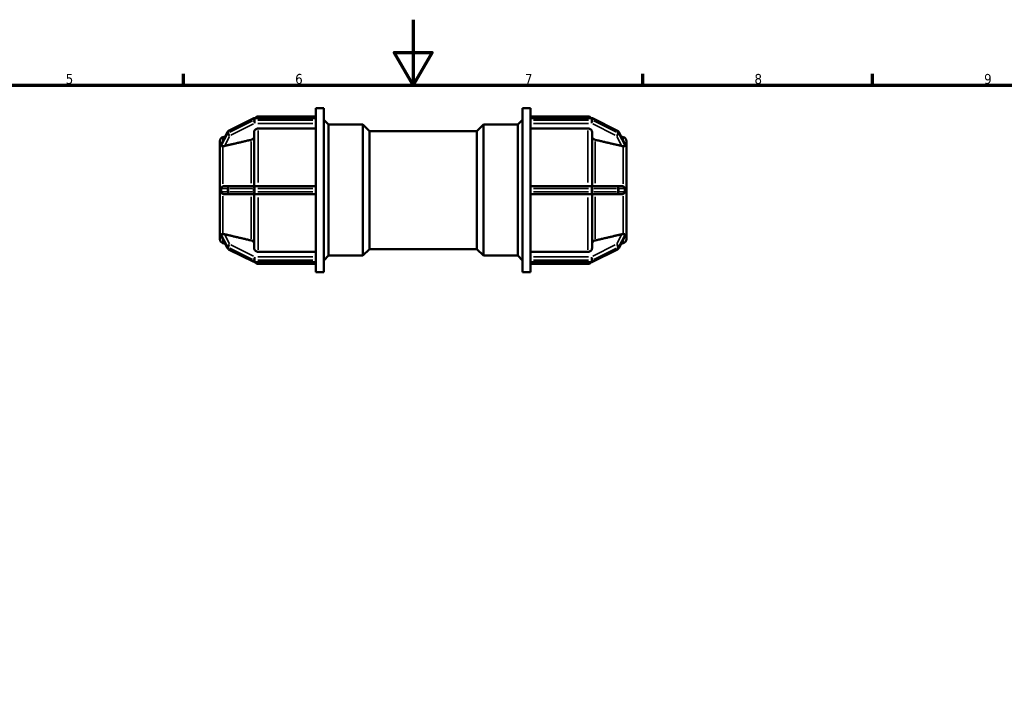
# Model space of a CAD drawing. Header units: millimetres. Extents: x 0 to 902, y -239 to 594.
# Tile 6 of 8: x 300 to 601, y 385 to 594. Entities that reach past the tile are written whole.
import ezdxf

# ---------------------------------------------------------------- set-up
doc = ezdxf.new("R2010")
doc.units = ezdxf.units.MM
for name, color, linetype, lineweight in [('Border (ANSI)', 7, 'Continuous', 70), ('Visible (ANSI)', 7, 'Continuous', 50), ('Visible Narrow (ANSI)', 7, 'Continuous', 35)]:
    doc.layers.add(name, color=color, linetype=linetype, lineweight=lineweight)
doc.styles.add('Note Text (ANSI)', font='tahoma.ttf')

# ---------------------------------------------------------------- blocks, each defined once
blk = doc.blocks.new('Borders Default Border')
at = {"layer": 'Border (ANSI)'}
for p, q in [((350.42, 574), (350.42, 577.45)), ((490.58, 574), (490.58, 577.45)), ((560.67, 574), (560.67, 577.45))]:
    blk.add_line(p, q, dxfattribs=at)
at = {"layer": 'Border (ANSI)', "flags": 128}
for points in [[(420.5, 594), (420.5, 574), (414.73, 584), (426.27, 584), (420.5, 574)], [(20, 20), (20, 574), (821, 574), (821, 20), (20, 20)]]:
    blk.add_lwpolyline(points, dxfattribs=at)
at = {"layer": 'Border (ANSI)', "char_height": 3.05, "attachment_point": 7, "style": 'Note Text (ANSI)'}
for s, insert in [('5', (314.48, 574.34)), ('6', (384.49, 574.34)), ('7', (454.6, 574.4)), ('8', (524.63, 574.33)), ('9', (594.7, 574.34))]:
    blk.add_mtext(s, dxfattribs=dict(at, insert=insert))

msp = doc.modelspace()

# ---------------------------------------------------------------- linework, layer by layer
at = {"layer": 'Visible (ANSI)'}
for p, q in [((390.812, 563.929), (390.812, 566.982)), ((390.812, 566.982), (393.212, 566.982)), ((393.212, 516.982), (393.212, 566.982)), ((453.852, 516.982), (453.852, 566.982)), ((453.852, 566.982), (456.252, 566.982)), ((456.252, 563.929), (456.252, 566.982)), ((371.852, 563.904), (364.182, 560.069)), ((390.812, 563.983), (372.188, 563.983)), ((373.237, 564.482), (390.812, 564.482)), ((390.812, 563.929), (390.812, 563.883)), ((390.812, 563.633), (390.812, 563.883)), ((390.812, 563.383), (390.812, 563.633)), ((390.812, 563.383), (390.812, 563.324)), ((390.812, 542.587), (390.812, 563.324)), ((394.652, 561.982), (393.212, 563.422)), ((394.652, 521.982), (394.652, 561.982)), ((394.652, 561.982), (405.132, 561.982)), ((405.132, 521.982), (405.132, 561.982)), ((407.132, 559.982), (405.132, 561.982)), ((439.932, 559.982), (441.932, 561.982)), ((441.932, 561.982), (441.932, 521.982)), ((441.932, 561.982), (452.412, 561.982)), ((452.412, 561.982), (453.852, 563.422)), ((452.412, 521.982), (452.412, 561.982)), ((456.252, 564.482), (473.828, 564.482)), ((456.252, 563.983), (474.877, 563.983)), ((456.252, 563.883), (456.252, 563.929)), ((456.252, 563.633), (456.252, 563.883)), ((456.252, 563.383), (456.252, 563.633)), ((456.252, 563.324), (456.252, 563.383)), ((456.252, 542.587), (456.252, 563.324)), ((475.212, 563.904), (482.882, 560.069)), ((363.851, 559.743), (361.975, 556.114)), ((371.987, 543.232), (371.987, 559.728)), ((390.812, 560.813), (373.237, 560.813)), ((407.132, 523.982), (407.132, 559.982)), ((407.132, 559.982), (439.932, 559.982)), ((439.932, 523.982), (439.932, 559.982)), ((473.828, 560.813), (456.252, 560.813)), ((475.078, 559.728), (475.078, 543.232)), ((483.213, 559.743), (485.089, 556.114)), ((361.532, 555.589), (361.532, 556.972)), ((362.459, 558.179), (363.137, 558.361)), ((484.606, 558.179), (483.928, 558.361)), ((485.532, 556.972), (485.532, 555.589)), ((361.534, 555.591), (361.532, 555.589)), ((361.532, 555.589), (361.532, 554.964)), ((361.532, 554.964), (361.532, 554.339)), ((361.532, 554.339), (361.534, 554.341)), ((361.533, 554.338), (361.532, 554.339)), ((361.532, 543.232), (361.532, 554.339)), ((485.531, 555.591), (485.532, 555.589)), ((485.532, 554.339), (485.531, 554.341)), ((485.531, 554.338), (485.532, 554.339)), ((485.532, 555.589), (485.532, 554.964)), ((485.532, 554.964), (485.532, 554.339)), ((485.532, 554.339), (485.532, 543.232)), ((361.534, 543.232), (361.532, 543.232)), ((361.532, 543.232), (361.532, 541.982)), ((361.532, 541.982), (361.532, 540.732)), ((364.518, 543.232), (362.93, 543.232)), ((372.188, 543.232), (364.518, 543.232)), ((390.812, 543.232), (372.188, 543.232)), ((390.812, 542.587), (390.812, 542.482)), ((390.812, 541.982), (390.812, 542.482)), ((390.812, 541.482), (390.812, 541.982)), ((390.812, 541.482), (390.812, 541.378)), ((390.812, 520.64), (390.812, 541.378)), ((474.877, 543.232), (456.252, 543.232)), ((456.252, 542.482), (456.252, 542.587)), ((456.252, 541.982), (456.252, 542.482)), ((456.252, 541.482), (456.252, 541.982)), ((456.252, 541.378), (456.252, 541.482)), ((456.252, 520.64), (456.252, 541.378)), ((482.547, 543.232), (474.877, 543.232)), ((484.135, 543.232), (482.547, 543.232)), ((485.531, 543.232), (485.532, 543.232)), ((485.532, 543.232), (485.532, 541.982)), ((485.532, 541.982), (485.532, 540.732)), ((361.532, 540.732), (361.534, 540.732)), ((361.532, 529.626), (361.532, 540.732)), ((362.93, 540.732), (364.518, 540.732)), ((364.518, 540.732), (372.188, 540.732)), ((371.987, 524.236), (371.987, 540.732)), ((372.188, 540.732), (390.812, 540.732)), ((456.252, 540.732), (474.877, 540.732)), ((474.877, 540.732), (482.547, 540.732)), ((475.078, 540.732), (475.078, 524.236)), ((482.547, 540.732), (484.135, 540.732)), ((485.532, 540.732), (485.531, 540.732)), ((485.532, 540.732), (485.532, 529.626)), ((361.532, 529.626), (361.533, 529.627)), ((361.532, 529.626), (361.532, 529.001)), ((361.534, 529.624), (361.532, 529.626)), ((361.532, 529.001), (361.532, 528.376)), ((485.532, 529.626), (485.531, 529.627)), ((485.531, 529.624), (485.532, 529.626)), ((485.532, 529.626), (485.532, 529.001)), ((485.532, 529.001), (485.532, 528.376)), ((361.532, 528.376), (361.534, 528.374)), ((361.532, 526.993), (361.532, 528.376)), ((361.975, 527.85), (363.851, 524.222)), ((362.459, 525.785), (363.137, 525.604)), ((485.089, 527.85), (483.213, 524.222)), ((484.606, 525.785), (483.928, 525.604)), ((485.532, 528.376), (485.531, 528.374)), ((485.532, 528.376), (485.532, 526.993)), ((364.182, 523.895), (371.852, 520.06)), ((373.237, 523.152), (390.812, 523.152)), ((407.132, 523.982), (405.132, 521.982)), ((407.132, 523.982), (439.932, 523.982)), ((439.932, 523.982), (441.932, 521.982)), ((456.252, 523.152), (473.828, 523.152)), ((482.882, 523.895), (475.212, 520.06)), ((372.188, 519.981), (390.812, 519.981)), ((390.812, 520.64), (390.812, 520.582)), ((390.812, 520.332), (390.812, 520.582)), ((390.812, 520.082), (390.812, 520.332)), ((390.812, 520.082), (390.812, 520.036)), ((390.812, 516.982), (390.812, 520.036)), ((394.652, 521.982), (393.212, 520.542)), ((394.652, 521.982), (405.132, 521.982)), ((441.932, 521.982), (452.412, 521.982)), ((452.412, 521.982), (453.852, 520.542)), ((456.252, 520.582), (456.252, 520.64)), ((456.252, 520.332), (456.252, 520.582)), ((456.252, 520.082), (456.252, 520.332)), ((456.252, 520.036), (456.252, 520.082)), ((456.252, 516.982), (456.252, 520.036)), ((474.877, 519.981), (456.252, 519.981)), ((373.237, 519.482), (390.812, 519.482)), ((390.812, 516.982), (393.212, 516.982)), ((453.852, 516.982), (456.252, 516.982)), ((456.252, 519.482), (473.828, 519.482))]:
    msp.add_line(p, q, dxfattribs=at)
for centre, radius, start, end in [((372.188, 563.233), 0.75, 90, 116.56505), ((373.237, 563.232), 1.25, 90, 143.06613), ((473.828, 563.232), 1.25, 36.93387, 90), ((474.877, 563.233), 0.75, 63.43495, 90), ((364.518, 559.398), 0.75, 116.56505, 152.66053), ((482.547, 559.398), 0.75, 27.33947, 63.43495), ((362.782, 556.972), 1.25, 105, 180), ((484.282, 556.972), 1.25, 0, 75), ((362.782, 526.993), 1.25, 180, 255), ((484.282, 526.993), 1.25, 285, 0), ((364.518, 524.566), 0.75, 207.33947, 243.43495), ((482.547, 524.566), 0.75, 296.56505, 332.66053), ((372.188, 520.731), 0.75, 243.43495, 270), ((373.237, 520.732), 1.25, 216.93387, 270), ((473.828, 520.732), 1.25, 270, 323.06613), ((474.877, 520.731), 0.75, 270, 296.56505)]:
    msp.add_arc(centre, radius, start, end, dxfattribs=at)
for points, knots in [([(373.237, 560.813), (373.083, 560.813), (372.901, 560.782), (372.616, 560.679), (372.462, 560.59), (372.244, 560.401), (372.141, 560.267), (372.023, 560.02), (371.987, 559.862), (371.987, 559.728)], [0, 0, 0, 0, 0.04625641, 0.04625641, 0.09254942, 0.09254942, 0.13888947, 0.13888947, 0.18527327, 0.18527327, 0.18527327, 0.18527327]), ([(475.078, 559.728), (475.078, 559.862), (475.042, 560.02), (474.924, 560.267), (474.821, 560.401), (474.602, 560.59), (474.449, 560.679), (474.164, 560.782), (473.982, 560.813), (473.828, 560.813)], [-0.18527327, -0.18527327, -0.18527327, -0.18527327, -0.13888947, -0.13888947, -0.09254942, -0.09254942, -0.04625641, -0.04625641, 0, 0, 0, 0]), ([(361.944, 556.01), (361.943, 556.025), (361.946, 556.043), (361.959, 556.079), (361.966, 556.096), (361.975, 556.114)], [-0.391297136, -0.391297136, -0.391297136, -0.391297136, -0.376641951, -0.376641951, -0.365733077, -0.365733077, -0.365733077, -0.365733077]), ([(361.944, 555.51), (361.948, 555.603), (361.95, 555.691), (361.95, 555.852), (361.948, 555.932), (361.944, 556.01)], [-0.61928994, -0.61928994, -0.61928994, -0.61928994, -0.571019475, -0.571019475, -0.522749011, -0.522749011, -0.522749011, -0.522749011]), ([(371.987, 558.392), (371.987, 558.258), (371.951, 558.1), (371.832, 557.852), (371.729, 557.719), (371.511, 557.53), (371.357, 557.44), (371.167, 557.372), (371.114, 557.356), (371.06, 557.344)], [0.18529753, 0.18529753, 0.18529753, 0.18529753, 0.23170372, 0.23170372, 0.2780663, 0.2780663, 0.3243679, 0.3243679, 0.33995548, 0.33995548, 0.33995548, 0.33995548]), ([(476.004, 557.344), (475.95, 557.356), (475.898, 557.372), (475.707, 557.44), (475.553, 557.53), (475.335, 557.719), (475.232, 557.852), (475.114, 558.1), (475.078, 558.258), (475.078, 558.392)], [0.40127516, 0.40127516, 0.40127516, 0.40127516, 0.41686274, 0.41686274, 0.46316434, 0.46316434, 0.50952692, 0.50952692, 0.55593311, 0.55593311, 0.55593311, 0.55593311]), ([(485.089, 556.114), (485.098, 556.097), (485.106, 556.08), (485.118, 556.043), (485.122, 556.025), (485.121, 556.01)], [-0.16782157, -0.16782157, -0.16782157, -0.16782157, -0.153587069, -0.153587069, -0.134048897, -0.134048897, -0.134048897, -0.134048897]), ([(485.121, 556.01), (485.117, 555.932), (485.115, 555.852), (485.115, 555.771), (485.115, 555.691), (485.117, 555.603), (485.121, 555.51)], [-0.048270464, -0.048270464, -0.048270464, -0.048270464, 0, 0, 0, 0.048270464, 0.048270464, 0.048270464, 0.048270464]), ([(362.459, 555.401), (362.333, 555.406), (362.226, 555.407), (362.068, 555.414), (362.009, 555.42), (361.956, 555.455), (361.947, 555.472), (361.944, 555.497), (361.944, 555.503), (361.944, 555.51)], [-0.60409147, -0.60409147, -0.60409147, -0.60409147, -0.56128979, -0.56128979, -0.52263659, -0.52263659, -0.49972855, -0.49972855, -0.49277707, -0.49277707, -0.49277707, -0.49277707]), ([(362.93, 555.452), (362.922, 555.45), (362.914, 555.448), (362.79, 555.421), (362.666, 555.404), (362.518, 555.4), (362.488, 555.4), (362.459, 555.401)], [0.262425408, 0.262425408, 0.262425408, 0.262425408, 0.264880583, 0.264880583, 0.300726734, 0.300726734, 0.310144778, 0.310144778, 0.310144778, 0.310144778]), ([(484.606, 555.401), (484.577, 555.4), (484.546, 555.4), (484.399, 555.404), (484.274, 555.421), (484.159, 555.447), (484.151, 555.448), (484.143, 555.45), (484.135, 555.452)], [0.474655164, 0.474655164, 0.474655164, 0.474655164, 0.484073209, 0.484073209, 0.51991936, 0.51991936, 0.51991936, 0.522374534, 0.522374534, 0.522374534, 0.522374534]), ([(485.121, 555.51), (485.121, 555.5), (485.12, 555.491), (485.114, 555.464), (485.103, 555.447), (485.036, 555.416), (484.966, 555.412), (484.801, 555.407), (484.709, 555.405), (484.606, 555.401)], [-0.13760114, -0.13760114, -0.13760114, -0.13760114, -0.12722895, -0.12722895, -0.10418158, -0.10418158, -0.06643677, -0.06643677, -0.03325811, -0.03325811, -0.03325811, -0.03325811]), ([(361.944, 542.482), (361.943, 542.509), (361.945, 542.535), (361.957, 542.609), (361.974, 542.659), (362.049, 542.803), (362.124, 542.894), (362.291, 543.034), (362.372, 543.086), (362.459, 543.128)], [-0.370269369, -0.370269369, -0.370269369, -0.370269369, -0.358266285, -0.358266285, -0.33684905, -0.33684905, -0.302343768, -0.302343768, -0.276732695, -0.276732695, -0.276732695, -0.276732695]), ([(362.459, 540.836), (362.452, 540.84), (362.445, 540.843), (362.3, 540.917), (362.186, 541.009), (362.055, 541.16), (362.015, 541.22), (361.97, 541.321), (361.956, 541.363), (361.945, 541.433), (361.943, 541.457), (361.944, 541.482)], [-0.54491098, -0.54491098, -0.54491098, -0.54491098, -0.5425626, -0.5425626, -0.49562447, -0.49562447, -0.46714658, -0.46714658, -0.44904306, -0.44904306, -0.43900418, -0.43900418, -0.43900418, -0.43900418]), ([(361.944, 541.482), (361.948, 541.654), (361.95, 541.821), (361.95, 542.143), (361.948, 542.311), (361.944, 542.482)], [0.522749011, 0.522749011, 0.522749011, 0.522749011, 0.571019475, 0.571019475, 0.61928994, 0.61928994, 0.61928994, 0.61928994]), ([(362.459, 543.128), (362.488, 543.142), (362.518, 543.155), (362.666, 543.209), (362.79, 543.23), (362.914, 543.232), (362.922, 543.232), (362.93, 543.232)], [0.209774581, 0.209774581, 0.209774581, 0.209774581, 0.219192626, 0.219192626, 0.255038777, 0.255038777, 0.257493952, 0.257493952, 0.257493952, 0.257493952]), ([(362.93, 540.732), (362.922, 540.732), (362.914, 540.732), (362.79, 540.735), (362.666, 540.756), (362.518, 540.81), (362.488, 540.822), (362.459, 540.836)], [0.262425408, 0.262425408, 0.262425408, 0.262425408, 0.264880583, 0.264880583, 0.300726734, 0.300726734, 0.310144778, 0.310144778, 0.310144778, 0.310144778]), ([(484.135, 543.232), (484.143, 543.232), (484.151, 543.232), (484.159, 543.232), (484.274, 543.23), (484.399, 543.209), (484.546, 543.155), (484.577, 543.142), (484.606, 543.128)], [0.517464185, 0.517464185, 0.517464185, 0.517464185, 0.51991936, 0.51991936, 0.51991936, 0.555765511, 0.555765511, 0.565183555, 0.565183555, 0.565183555, 0.565183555]), ([(484.606, 540.836), (484.577, 540.822), (484.546, 540.81), (484.399, 540.756), (484.274, 540.735), (484.159, 540.733), (484.151, 540.732), (484.143, 540.732), (484.135, 540.732)], [0.474655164, 0.474655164, 0.474655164, 0.474655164, 0.484073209, 0.484073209, 0.51991936, 0.51991936, 0.51991936, 0.522374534, 0.522374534, 0.522374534, 0.522374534]), ([(484.606, 543.128), (484.742, 543.063), (484.853, 542.977), (484.992, 542.828), (485.038, 542.764), (485.089, 542.66), (485.105, 542.617), (485.119, 542.541), (485.121, 542.512), (485.121, 542.482)], [-0.28043631, -0.28043631, -0.28043631, -0.28043631, -0.22154922, -0.22154922, -0.18007892, -0.18007892, -0.15367875, -0.15367875, -0.13632093, -0.13632093, -0.13632093, -0.13632093]), ([(485.121, 541.482), (485.121, 541.461), (485.12, 541.44), (485.112, 541.379), (485.101, 541.332), (485.034, 541.189), (484.968, 541.102), (484.806, 540.953), (484.712, 540.888), (484.606, 540.836)], [-0.14575061, -0.14575061, -0.14575061, -0.14575061, -0.13253587, -0.13253587, -0.10760694, -0.10760694, -0.0689931, -0.0689931, -0.03374986, -0.03374986, -0.03374986, -0.03374986]), ([(485.121, 542.482), (485.117, 542.311), (485.115, 542.143), (485.115, 541.982), (485.115, 541.821), (485.117, 541.654), (485.121, 541.482)], [1.093768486, 1.093768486, 1.093768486, 1.093768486, 1.142038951, 1.142038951, 1.142038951, 1.190309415, 1.190309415, 1.190309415, 1.190309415]), ([(361.944, 528.455), (361.944, 528.455), (361.944, 528.455), (361.943, 528.479), (361.949, 528.497), (361.98, 528.532), (362.017, 528.542), (362.126, 528.556), (362.226, 528.556), (362.389, 528.561), (362.423, 528.562), (362.459, 528.563)], [-0.47142766, -0.47142766, -0.47142766, -0.47142766, -0.47118222, -0.47118222, -0.44902911, -0.44902911, -0.41144819, -0.41144819, -0.35094542, -0.35094542, -0.33572019, -0.33572019, -0.33572019, -0.33572019]), ([(361.944, 527.955), (361.948, 528.033), (361.95, 528.113), (361.95, 528.274), (361.948, 528.361), (361.944, 528.455)], [0.522749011, 0.522749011, 0.522749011, 0.522749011, 0.571019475, 0.571019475, 0.61928994, 0.61928994, 0.61928994, 0.61928994]), ([(361.975, 527.85), (361.961, 527.878), (361.951, 527.904), (361.944, 527.937), (361.944, 527.946), (361.944, 527.955)], [-0.415073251, -0.415073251, -0.415073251, -0.415073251, -0.397395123, -0.397395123, -0.389252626, -0.389252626, -0.389252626, -0.389252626]), ([(362.459, 528.563), (362.488, 528.565), (362.518, 528.565), (362.666, 528.561), (362.79, 528.543), (362.914, 528.516), (362.922, 528.514), (362.93, 528.513)], [0.209774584, 0.209774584, 0.209774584, 0.209774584, 0.219192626, 0.219192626, 0.255038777, 0.255038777, 0.257493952, 0.257493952, 0.257493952, 0.257493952]), ([(371.06, 526.621), (371.114, 526.608), (371.167, 526.593), (371.357, 526.524), (371.511, 526.435), (371.729, 526.246), (371.832, 526.112), (371.951, 525.865), (371.987, 525.707), (371.987, 525.573)], [0.40127516, 0.40127516, 0.40127516, 0.40127516, 0.41686274, 0.41686274, 0.46316434, 0.46316434, 0.50952692, 0.50952692, 0.55593311, 0.55593311, 0.55593311, 0.55593311]), ([(475.078, 525.573), (475.078, 525.707), (475.114, 525.865), (475.232, 526.112), (475.335, 526.246), (475.553, 526.435), (475.707, 526.524), (475.898, 526.593), (475.95, 526.608), (476.004, 526.621)], [0.18529753, 0.18529753, 0.18529753, 0.18529753, 0.23170372, 0.23170372, 0.2780663, 0.2780663, 0.3243679, 0.3243679, 0.33995548, 0.33995548, 0.33995548, 0.33995548]), ([(484.135, 528.513), (484.143, 528.514), (484.151, 528.516), (484.159, 528.518), (484.274, 528.543), (484.399, 528.561), (484.546, 528.565), (484.577, 528.565), (484.606, 528.563)], [0.517464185, 0.517464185, 0.517464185, 0.517464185, 0.51991936, 0.51991936, 0.51991936, 0.555765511, 0.555765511, 0.565183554, 0.565183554, 0.565183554, 0.565183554]), ([(484.606, 528.563), (484.667, 528.561), (484.725, 528.56), (484.899, 528.555), (484.99, 528.554), (485.081, 528.531), (485.102, 528.518), (485.119, 528.485), (485.121, 528.471), (485.121, 528.455)], [-0.2695811, -0.2695811, -0.2695811, -0.2695811, -0.24529417, -0.24529417, -0.19024601, -0.19024601, -0.15678509, -0.15678509, -0.13807763, -0.13807763, -0.13807763, -0.13807763]), ([(485.121, 527.955), (485.121, 527.947), (485.121, 527.939), (485.115, 527.911), (485.107, 527.885), (485.089, 527.85)], [-0.142670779, -0.142670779, -0.142670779, -0.142670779, -0.132388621, -0.132388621, -0.111176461, -0.111176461, -0.111176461, -0.111176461]), ([(485.121, 528.455), (485.117, 528.361), (485.115, 528.274), (485.115, 528.193), (485.115, 528.113), (485.117, 528.033), (485.121, 527.955)], [-0.048270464, -0.048270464, -0.048270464, -0.048270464, 0, 0, 0, 0.048270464, 0.048270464, 0.048270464, 0.048270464]), ([(371.987, 524.236), (371.987, 524.102), (372.023, 523.945), (372.141, 523.697), (372.244, 523.564), (372.462, 523.375), (372.616, 523.285), (372.901, 523.183), (373.083, 523.152), (373.237, 523.152)], [-0.18527327, -0.18527327, -0.18527327, -0.18527327, -0.13888947, -0.13888947, -0.09254942, -0.09254942, -0.04625641, -0.04625641, 0, 0, 0, 0]), ([(473.828, 523.152), (473.982, 523.152), (474.164, 523.183), (474.449, 523.285), (474.602, 523.375), (474.821, 523.564), (474.924, 523.697), (475.042, 523.945), (475.078, 524.102), (475.078, 524.236)], [0, 0, 0, 0, 0.04625641, 0.04625641, 0.09254942, 0.09254942, 0.13888947, 0.13888947, 0.18527327, 0.18527327, 0.18527327, 0.18527327])]:
    msp.add_open_spline(points, degree=3, knots=knots, dxfattribs=at)
for points, weights in [([(371.06, 557.344), (366.739, 556.339), (362.93, 555.452)], [1, 1.00209547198, 1.00024500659]), ([(484.135, 555.452), (480.325, 556.339), (476.004, 557.344)], [1.00024500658, 1.00209547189, 1]), ([(362.93, 528.513), (366.739, 527.626), (371.06, 526.621)], [1.00024500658, 1.00209547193, 1]), ([(476.004, 526.621), (480.325, 527.626), (484.135, 528.513)], [1, 1.00209547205, 1.0002450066])]:
    msp.add_rational_spline(points, weights, degree=2, dxfattribs=at)
for points in [[(361.534, 555.591), (361.532, 555.375), (361.532, 555.162), (361.532, 554.964)], [(361.532, 554.964), (361.532, 554.766), (361.532, 554.55), (361.534, 554.341)], [(361.534, 554.341), (361.533, 554.34), (361.533, 554.339), (361.533, 554.338)], [(485.532, 554.964), (485.532, 555.162), (485.533, 555.375), (485.531, 555.591)], [(485.531, 554.341), (485.533, 554.55), (485.532, 554.766), (485.532, 554.964)], [(485.531, 554.338), (485.531, 554.339), (485.531, 554.34), (485.531, 554.341)], [(361.534, 543.232), (361.532, 542.807), (361.532, 542.379), (361.532, 541.982)], [(361.532, 541.982), (361.532, 541.586), (361.532, 541.158), (361.534, 540.732)], [(485.532, 541.982), (485.532, 542.379), (485.533, 542.807), (485.531, 543.232)], [(485.531, 540.732), (485.533, 541.158), (485.532, 541.586), (485.532, 541.982)], [(361.534, 529.624), (361.532, 529.414), (361.532, 529.199), (361.532, 529.001)], [(361.532, 529.001), (361.532, 528.803), (361.532, 528.59), (361.534, 528.374)], [(361.533, 529.627), (361.533, 529.626), (361.533, 529.625), (361.534, 529.624)], [(485.531, 529.624), (485.531, 529.625), (485.531, 529.626), (485.531, 529.627)], [(485.532, 529.001), (485.532, 529.199), (485.533, 529.414), (485.531, 529.624)], [(485.531, 528.374), (485.533, 528.59), (485.532, 528.803), (485.532, 529.001)]]:
    msp.add_open_spline(points, degree=3, dxfattribs=at)
at = {"layer": 'Visible Narrow (ANSI)'}
for p, q in [((364.526, 560.153), (371.429, 563.604)), ((371.429, 563.104), (364.526, 559.653)), ((364.901, 558.715), (371.804, 562.167)), ((371.813, 563.771), (371.813, 563.321)), ((372.188, 563.983), (372.188, 563.893)), ((372.188, 563.408), (372.188, 563.858)), ((372.188, 563.352), (372.188, 562.411)), ((373.119, 563.883), (389.881, 563.883)), ((389.881, 563.383), (373.119, 563.383)), ((373.119, 562.358), (389.881, 562.358)), ((373.237, 564.481), (373.237, 564.032)), ((457.184, 563.883), (473.946, 563.883)), ((473.946, 563.383), (457.184, 563.383)), ((457.184, 562.358), (473.946, 562.358)), ((473.828, 564.032), (473.828, 564.481)), ((474.877, 563.893), (474.877, 563.983)), ((474.877, 563.858), (474.877, 563.408)), ((474.877, 562.411), (474.877, 563.352)), ((475.252, 563.321), (475.252, 563.771)), ((475.26, 562.167), (482.164, 558.715)), ((475.635, 563.604), (482.539, 560.153)), ((482.539, 559.653), (475.635, 563.104)), ((362.038, 556.193), (363.739, 559.481)), ((363.739, 558.981), (362.038, 555.693)), ((363.833, 559.639), (363.833, 559.189)), ((364.143, 559.486), (364.143, 559.936)), ((373.237, 560.216), (373.237, 544.282)), ((473.828, 544.282), (473.828, 560.216)), ((482.922, 559.936), (482.922, 559.486)), ((483.232, 559.189), (483.232, 559.639)), ((483.326, 559.481), (485.026, 556.193)), ((485.026, 555.693), (483.326, 558.981)), ((362.459, 557.158), (362.459, 558.176)), ((363.009, 555.606), (364.438, 558.37)), ((371.06, 544.072), (371.06, 556.858)), ((476.004, 556.858), (476.004, 544.072)), ((482.626, 558.37), (484.056, 555.606)), ((484.606, 557.158), (484.606, 558.176)), ((362.459, 543.858), (362.459, 554.977)), ((484.606, 543.858), (484.606, 554.977)), ((362.038, 542.482), (363.739, 542.482)), ((363.739, 541.482), (362.038, 541.482)), ((363.833, 542.432), (363.833, 541.532)), ((364.122, 542.482), (363.843, 542.482)), ((363.843, 541.482), (364.122, 541.482)), ((364.143, 541.532), (364.143, 542.432)), ((364.526, 542.482), (371.429, 542.482)), ((371.429, 541.482), (364.526, 541.482)), ((371.813, 542.432), (371.813, 541.532)), ((372.168, 542.482), (371.83, 542.482)), ((371.83, 541.482), (372.168, 541.482)), ((372.188, 543.23), (372.188, 542.541)), ((372.188, 541.532), (372.188, 542.432)), ((372.188, 541.423), (372.188, 540.735)), ((373.119, 542.482), (389.881, 542.482)), ((389.881, 541.482), (373.119, 541.482)), ((457.184, 542.482), (473.946, 542.482)), ((473.946, 541.482), (457.184, 541.482)), ((474.877, 542.541), (474.877, 543.23)), ((474.877, 542.432), (474.877, 541.532)), ((474.877, 540.735), (474.877, 541.423)), ((475.235, 542.482), (474.897, 542.482)), ((474.897, 541.482), (475.235, 541.482)), ((475.252, 541.532), (475.252, 542.432)), ((475.635, 542.482), (482.539, 542.482)), ((482.539, 541.482), (475.635, 541.482)), ((482.922, 542.432), (482.922, 541.532)), ((483.222, 542.482), (482.942, 542.482)), ((482.942, 541.482), (483.222, 541.482)), ((483.232, 541.532), (483.232, 542.432)), ((483.326, 542.482), (485.026, 542.482)), ((485.026, 541.482), (483.326, 541.482)), ((362.459, 528.988), (362.459, 540.106)), ((371.06, 527.107), (371.06, 539.892)), ((373.237, 539.683), (373.237, 523.749)), ((473.828, 523.749), (473.828, 539.683)), ((476.004, 539.892), (476.004, 527.107)), ((484.606, 528.988), (484.606, 540.106)), ((362.038, 528.272), (363.739, 524.984)), ((363.739, 524.484), (362.038, 527.772)), ((362.459, 525.788), (362.459, 526.806)), ((364.438, 525.595), (363.009, 528.359)), ((484.056, 528.359), (482.626, 525.595)), ((483.326, 524.984), (485.026, 528.272)), ((485.026, 527.772), (483.326, 524.484)), ((484.606, 525.788), (484.606, 526.806)), ((363.833, 524.776), (363.833, 524.326)), ((364.143, 524.029), (364.143, 524.479)), ((364.526, 524.312), (371.429, 520.86)), ((371.429, 520.36), (364.526, 523.812)), ((371.804, 521.798), (364.901, 525.249)), ((482.164, 525.249), (475.26, 521.798)), ((475.635, 520.86), (482.539, 524.312)), ((482.539, 523.812), (475.635, 520.36)), ((482.922, 524.479), (482.922, 524.029)), ((483.232, 524.326), (483.232, 524.776)), ((371.813, 520.644), (371.813, 520.194)), ((372.188, 521.554), (372.188, 520.613)), ((372.188, 520.107), (372.188, 520.557)), ((372.188, 520.072), (372.188, 519.981)), ((389.881, 521.606), (373.119, 521.606)), ((373.119, 520.582), (389.881, 520.582)), ((389.881, 520.082), (373.119, 520.082)), ((373.237, 519.933), (373.237, 519.484)), ((473.946, 521.606), (457.184, 521.606)), ((457.184, 520.582), (473.946, 520.582)), ((473.946, 520.082), (457.184, 520.082)), ((473.828, 519.484), (473.828, 519.933)), ((474.877, 520.613), (474.877, 521.554)), ((474.877, 520.557), (474.877, 520.107)), ((474.877, 519.981), (474.877, 520.072)), ((475.252, 520.194), (475.252, 520.644))]:
    msp.add_line(p, q, dxfattribs=at)
for centre, major_axis, ratio, start_param, end_param in [((372.188, 563.233), (-0.335, 0.671), 0.25, 0.0231824, 0.4404652), ((372.188, 562.733), (0.335, -0.671), 0.25, 3.6837801, 5.0974968), ((372.188, 563.233), (0.75, 0), 0.8660254, 1.5969763, 2.0682152), ((372.188, 562.733), (-0.75, 0), 0.8660254, 4.7385689, 5.2098078), ((474.877, 563.233), (0.75, 0), 0.8660254, 1.0733775, 1.5446164), ((474.877, 562.733), (-0.75, 0), 0.8660254, 4.2149701, 4.686209), ((474.877, 562.733), (0.335, 0.671), 0.25, 4.3272812, 5.7409979), ((474.877, 563.233), (0.335, 0.671), 0.25, 5.8427201, 6.2600029), ((364.518, 559.398), (-0.666, 0.344), 0.4563451, 0.0115849, 0.2201134), ((364.518, 558.898), (-0.666, 0.344), 0.4563451, 0.3102381, 1.7239548), ((364.518, 559.398), (0.75, 0), 0.8660254, 2.1257061, 2.6893047), ((364.518, 558.898), (-0.75, 0), 0.8660254, 5.2672988, 5.8308974), ((364.518, 559.398), (-0.335, 0.671), 0.25, 0.0231824, 0.4404652), ((364.518, 558.898), (-0.335, 0.671), 0.25, 0.5421874, 1.9559041), ((482.547, 558.898), (-0.335, -0.671), 0.25, 1.1856885, 2.5994052), ((482.547, 558.898), (0.666, 0.344), 0.4563451, 4.5592305, 5.9729472), ((482.547, 559.398), (0.335, 0.671), 0.25, 5.8427201, 6.2600029), ((482.547, 559.398), (0.75, 0), 0.8660254, 0.4522879, 1.0158865), ((482.547, 558.898), (-0.75, 0), 0.8660254, 3.5938806, 4.1574792), ((482.547, 559.398), (0.666, 0.344), 0.4563451, 6.0630719, 6.2716004), ((364.518, 542.482), (0, 0.75), 0.9126902, 0.0785398, 1.4922565), ((364.518, 541.482), (0, -0.75), 0.9126902, 4.7909288, 6.2046455), ((364.518, 542.482), (0, 0.75), 0.5, 0.0785398, 1.4922565), ((364.518, 541.482), (0, -0.75), 0.5, 4.7909288, 6.2046455), ((372.188, 542.482), (0, 0.75), 0.5, 0.0785398, 1.4922565), ((372.188, 541.482), (0, -0.75), 0.5, 4.7909288, 6.2046455), ((474.877, 542.482), (0, 0.75), 0.5, 4.7909288, 6.2046455), ((474.877, 541.482), (0, -0.75), 0.5, 0.0785398, 1.4922565), ((482.547, 542.482), (0, 0.75), 0.5, 4.7909288, 6.2046455), ((482.547, 541.482), (0, -0.75), 0.5, 0.0785398, 1.4922565), ((482.547, 542.482), (0, 0.75), 0.9126902, 4.7909288, 6.2046455), ((482.547, 541.482), (0, -0.75), 0.9126902, 0.0785398, 1.4922565), ((364.518, 524.566), (-0.666, -0.344), 0.4563451, 6.0630719, 6.2716004), ((364.518, 525.066), (-0.666, -0.344), 0.4563451, 4.5592305, 5.9729472), ((364.518, 525.066), (0.75, 0), 0.8660254, 3.5938806, 4.1574792), ((364.518, 524.566), (-0.75, 0), 0.8660254, 0.4522879, 1.0158865), ((364.518, 524.566), (-0.335, -0.671), 0.25, 5.8427201, 6.2600029), ((364.518, 525.066), (0.335, 0.671), 0.25, 1.1856885, 2.5994052), ((482.547, 525.066), (0.335, -0.671), 0.25, 0.5421874, 1.9559041), ((482.547, 525.066), (0.666, -0.344), 0.4563451, 0.3102381, 1.7239548), ((482.547, 524.566), (0.335, -0.671), 0.25, 0.0231824, 0.4404652), ((482.547, 525.066), (0.75, 0), 0.8660254, 5.2672988, 5.8308974), ((482.547, 524.566), (-0.75, 0), 0.8660254, 2.1257061, 2.6893047), ((482.547, 524.566), (0.666, -0.344), 0.4563451, 0.0115849, 0.2201134), ((372.188, 520.731), (-0.335, -0.671), 0.25, 5.8427201, 6.2600029), ((372.188, 521.231), (-0.335, -0.671), 0.25, 4.3272812, 5.7409979), ((372.188, 521.231), (0.75, 0), 0.8660254, 4.2149701, 4.686209), ((372.188, 520.731), (-0.75, 0), 0.8660254, 1.0733775, 1.5446164), ((474.877, 521.231), (0.75, 0), 0.8660254, 4.7385689, 5.2098078), ((474.877, 520.731), (-0.75, 0), 0.8660254, 1.5969763, 2.0682152), ((474.877, 521.231), (-0.335, 0.671), 0.25, 3.6837801, 5.0974968), ((474.877, 520.731), (0.335, -0.671), 0.25, 0.0231824, 0.4404652)]:
    msp.add_ellipse(centre, major_axis=major_axis, ratio=ratio, start_param=start_param, end_param=end_param, dxfattribs=at)

# ---------------------------------------------------------------- block references
msp.add_blockref('Borders Default Border', (0, 0))

doc.saveas('drawing.dxf')
